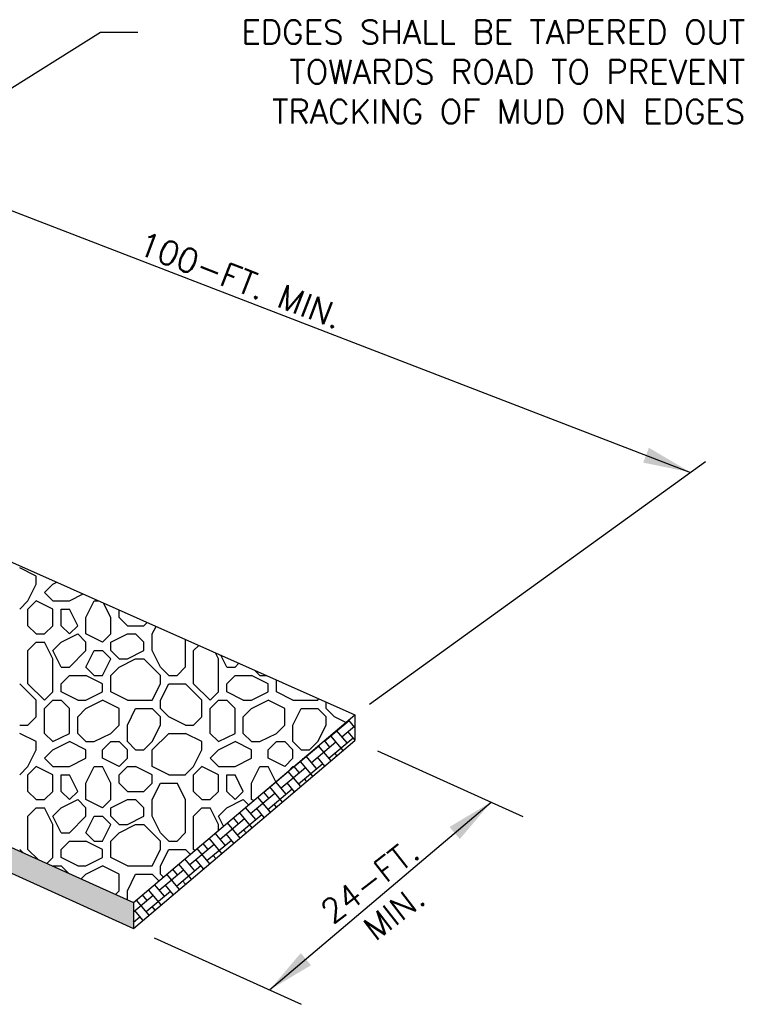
# Model space of a CAD drawing. Header units: feet. Extents: x 4777 to 9641, y 339 to 7297.
# Tile 13 of 14: x 4796.86 to 4799.9, y 356.19 to 360.32. Entities that reach past the tile are written whole.
import ezdxf
from ezdxf import colors
from ezdxf.entities.mleader import LeaderData, LeaderLine
from ezdxf.math import Vec2, Vec3

# ---------------------------------------------------------------- set-up
doc = ezdxf.new("R2010")
doc.units = ezdxf.units.FT
doc.header["$LTSCALE"] = 0.5
doc.header["$MEASUREMENT"] = 0
doc.layers.add('C-ANNO-DETAIL', color=2, linetype='Continuous', lineweight=25)
doc.styles.add('CoC_DETAIL_TEXT', font='simplex.shx', dxfattribs={"height": 0.08})
doc.styles.add('L80', font='simplex', dxfattribs={"height": 1.6})
pattern_1 = [(40, (4791.649358, 353.985578), (0.05517819, 0.08981358), [0.1333333, -0.0333333]), (130, (4791.670784, 353.960043), (-0.08981358, 0.05517819), [0.1333333, -0.0333333])]

msp = doc.modelspace()

# ---------------------------------------------------------------- hatches: boundary and pattern name
at = {"layer": 'C-ANNO-DETAIL'}
h = msp.add_hatch(dxfattribs=at)
h.set_pattern_fill('CYRAMIC', color=254, scale=0.333333, angle=40, style=0)
h.set_pattern_definition(pattern_1)
h.paths.add_polyline_path([(4793.8859, 358.1805, 0.155568), (4792.3825, 358.1628), (4792.2853, 358.1067, 0.211364), (4792.3091, 358.0163), (4792.3644, 358.0483, -0.157538), (4793.8859, 358.0721), (4797.3362, 356.5123), (4797.3362, 356.6207)])
h = msp.add_hatch(dxfattribs=at)
h.set_pattern_fill('CYRAMIC', color=254, scale=0.333333, angle=40, style=0)
h.set_pattern_definition(pattern_1)
h.paths.add_polyline_path([(4797.3362, 356.6207), (4797.3362, 356.5123), (4798.2652, 357.2997), (4798.2652, 357.4081)])

# ---------------------------------------------------------------- linework, layer by layer
for p, q in [((4795.5576, 360.0089), (4799.6721, 358.4242)), ((4795.5183, 358.6282), (4798.2652, 357.4081)), ((4798.3257, 357.4528), (4799.7354, 358.4695)), ((4793.8859, 358.1805), (4797.3362, 356.6207)), ((4793.8859, 358.0721), (4797.3362, 356.5123)), ((4797.4152, 357.6772), (4797.4152, 357.7466)), ((4797.3362, 356.6207), (4798.2652, 357.4081)), ((4798.2652, 357.4081), (4798.2652, 357.2997)), ((4797.3362, 356.5123), (4798.2652, 357.2997)), ((4797.1374, 357.2258), (4797.1374, 357.2605)), ((4798.3601, 357.2568), (4798.9686, 356.9817)), ((4797.9849, 357.1705), (4798.0054, 357.1911)), ((4798.0054, 357.1911), (4798.0091, 357.1911)), ((4798.0458, 357.2241), (4798.048, 357.2241)), ((4797.6235, 357.0522), (4797.6582, 357.0522)), ((4797.9069, 356.2543), (4798.8359, 357.0417)), ((4797.0332, 356.9133), (4797.0679, 356.9133)), ((4797.0332, 356.8439), (4797.0679, 356.8786)), ((4796.9978, 356.7737), (4796.9985, 356.7744)), ((4797.3362, 356.6207), (4797.3362, 356.5123))]:
    msp.add_line(p, q, dxfattribs=at)
at = {"layer": 'C-ANNO-DETAIL', "color": 254}
for p, q in [((4796.9291, 357.9897), (4796.8596, 358.0244)), ((4796.9291, 357.955), (4796.9291, 357.9897)), ((4796.8943, 357.8855), (4796.9291, 357.955)), ((4796.9638, 357.9203), (4796.9985, 357.955)), ((4796.9985, 357.955), (4797.0152, 357.9633)), ((4796.8596, 357.8508), (4796.8943, 357.8855)), ((4796.8943, 357.8508), (4796.9291, 357.8855)), ((4796.8943, 357.8508), (4796.9291, 357.8855)), ((4796.9985, 357.8508), (4796.9291, 357.8855)), ((4796.9985, 357.8855), (4796.9638, 357.9202)), ((4796.9985, 357.8855), (4797.0679, 357.8855)), ((4797.0679, 357.8855), (4797.1255, 357.9143)), ((4797.1374, 357.8161), (4797.1721, 357.8855)), ((4797.1721, 357.8855), (4797.1903, 357.8855)), ((4796.8943, 357.7814), (4796.8943, 357.8508)), ((4796.9985, 357.7814), (4796.9985, 357.8508)), ((4797.0332, 357.8508), (4797.0679, 357.8508)), ((4797.0332, 357.7814), (4797.0332, 357.8508)), ((4797.1027, 357.7814), (4797.0679, 357.8508)), ((4797.2416, 357.8161), (4797.2115, 357.8761)), ((4797.2763, 357.8161), (4797.2763, 357.8474)), ((4797.1374, 357.7466), (4797.1374, 357.8161)), ((4797.2416, 357.7466), (4797.2416, 357.8161)), ((4797.311, 357.7813), (4797.2763, 357.8161)), ((4796.9291, 357.7466), (4796.8943, 357.7814)), ((4796.9638, 357.7466), (4796.9985, 357.7813)), ((4797.0679, 357.7466), (4797.0332, 357.7814)), ((4797.0679, 357.7466), (4797.1027, 357.7814)), ((4797.311, 357.7814), (4797.3804, 357.7814)), ((4797.3804, 357.7814), (4797.3941, 357.795)), ((4797.4152, 357.7466), (4797.4311, 357.7786)), ((4796.9291, 357.7466), (4796.9638, 357.7466)), ((4797.0332, 357.7119), (4797.1027, 357.7466)), ((4797.1374, 357.7119), (4797.1027, 357.7466)), ((4797.2068, 357.7119), (4797.1374, 357.7466)), ((4797.2068, 357.7119), (4797.2415, 357.7466)), ((4797.2416, 357.7119), (4797.311, 357.7466)), ((4797.311, 357.7466), (4797.3457, 357.7466)), ((4797.3805, 357.7119), (4797.3457, 357.7466)), ((4797.5541, 357.6078), (4797.5541, 357.724)), ((4796.8943, 357.6772), (4796.929, 357.7119)), ((4796.9291, 357.7119), (4796.9638, 357.7119)), ((4796.9985, 357.6425), (4796.9638, 357.7119)), ((4796.9985, 357.6772), (4797.0332, 357.7119)), ((4797.1374, 357.6772), (4797.1374, 357.7119)), ((4797.2416, 357.6772), (4797.2416, 357.7119)), ((4797.3804, 357.6772), (4797.3804, 357.7119)), ((4797.5888, 357.6772), (4797.6105, 357.6989)), ((4796.8943, 357.5383), (4796.8943, 357.6772)), ((4797.0332, 357.6078), (4796.9985, 357.6772)), ((4796.9985, 357.5036), (4796.9985, 357.6425)), ((4797.0679, 357.6078), (4797.1374, 357.6772)), ((4797.0679, 357.6078), (4797.1374, 357.6772)), ((4797.1374, 357.6078), (4797.1721, 357.6772)), ((4797.1721, 357.6772), (4797.2068, 357.6772)), ((4797.2415, 357.6425), (4797.2068, 357.6772)), ((4797.2068, 357.573), (4797.2416, 357.6425)), ((4797.2763, 357.6425), (4797.2416, 357.6772)), ((4797.2763, 357.6425), (4797.311, 357.6425)), ((4797.2763, 357.6078), (4797.3457, 357.6425)), ((4797.311, 357.6425), (4797.3804, 357.6772)), ((4797.3457, 357.6425), (4797.3804, 357.6425)), ((4797.4499, 357.573), (4797.3804, 357.6425)), ((4797.4499, 357.6078), (4797.4152, 357.6772)), ((4797.5888, 357.5383), (4797.5888, 357.6772)), ((4797.6929, 357.6425), (4797.6802, 357.668)), ((4797.6929, 357.5036), (4797.6929, 357.6425)), ((4797.7277, 357.6078), (4797.7025, 357.6581)), ((4797.0332, 357.6078), (4797.0679, 357.6078)), ((4797.1721, 357.573), (4797.1374, 357.6078)), ((4797.2416, 357.573), (4797.2763, 357.6078)), ((4797.4846, 357.573), (4797.4499, 357.6078)), ((4797.5193, 357.573), (4797.554, 357.6078)), ((4797.7277, 357.6078), (4797.7624, 357.6078)), ((4797.7624, 357.6078), (4797.7788, 357.6242)), ((4797.7624, 357.6078), (4797.7788, 357.6242)), ((4797.0332, 357.5383), (4797.0679, 357.573)), ((4797.0679, 357.573), (4797.1374, 357.573)), ((4797.2068, 357.5383), (4797.1374, 357.573)), ((4797.1721, 357.573), (4797.2068, 357.573)), ((4797.2416, 357.5036), (4797.2416, 357.573)), ((4797.4499, 357.5383), (4797.4499, 357.573)), ((4797.4846, 357.573), (4797.5193, 357.573)), ((4797.7277, 357.5383), (4797.7624, 357.573)), ((4797.7624, 357.573), (4797.8318, 357.573)), ((4797.9013, 357.5383), (4797.8318, 357.573)), ((4797.8666, 357.573), (4797.8447, 357.5949)), ((4797.8666, 357.573), (4797.894, 357.573)), ((4796.9291, 357.4689), (4796.8596, 357.5383)), ((4796.9638, 357.4689), (4796.8943, 357.5383)), ((4797.0332, 357.5036), (4797.0332, 357.5383)), ((4797.2068, 357.5036), (4797.2068, 357.5383)), ((4797.4152, 357.4689), (4797.4499, 357.5383)), ((4797.4499, 357.4689), (4797.4846, 357.5383)), ((4797.4846, 357.5383), (4797.5541, 357.5383)), ((4797.6235, 357.4689), (4797.5541, 357.5383)), ((4797.6582, 357.4689), (4797.5888, 357.5383)), ((4797.7277, 357.5036), (4797.7277, 357.5383)), ((4797.9013, 357.5036), (4797.9013, 357.5383)), ((4797.936, 357.5036), (4797.936, 357.5544)), ((4796.9638, 357.4689), (4796.9985, 357.5036)), ((4797.1027, 357.4689), (4797.0332, 357.5036)), ((4797.1374, 357.4689), (4797.2068, 357.5036)), ((4797.311, 357.4689), (4797.2416, 357.5036)), ((4797.6582, 357.4689), (4797.6929, 357.5036)), ((4797.7971, 357.4689), (4797.7277, 357.5036)), ((4797.8318, 357.4689), (4797.9013, 357.5036)), ((4798.0054, 357.4689), (4797.936, 357.5036)), ((4798.1096, 357.4689), (4798.113, 357.4757)), ((4796.9291, 357.3994), (4796.9291, 357.4689)), ((4796.9638, 357.4341), (4796.9985, 357.4689)), ((4796.9638, 357.33), (4796.9638, 357.4341)), ((4796.9985, 357.4689), (4797.0332, 357.4689)), ((4797.0679, 357.4341), (4797.0332, 357.4689)), ((4797.0679, 357.33), (4797.0679, 357.4341)), ((4797.1027, 357.4689), (4797.1374, 357.4689)), ((4797.1027, 357.3994), (4797.1374, 357.4341)), ((4797.1374, 357.4341), (4797.2068, 357.4689)), ((4797.2763, 357.4341), (4797.2068, 357.4689)), ((4797.2763, 357.3647), (4797.2763, 357.4341)), ((4797.311, 357.4689), (4797.4152, 357.4689)), ((4797.311, 357.3647), (4797.3457, 357.4341)), ((4797.3457, 357.4341), (4797.4152, 357.4341)), ((4797.4499, 357.3994), (4797.4152, 357.4341)), ((4797.4499, 357.4341), (4797.4499, 357.4689)), ((4797.4846, 357.3994), (4797.4499, 357.4341)), ((4797.6235, 357.3994), (4797.6235, 357.4689)), ((4797.6582, 357.4341), (4797.6929, 357.4689)), ((4797.6582, 357.33), (4797.6582, 357.4341)), ((4797.6929, 357.4689), (4797.7277, 357.4689)), ((4797.7624, 357.4341), (4797.7277, 357.4689)), ((4797.7624, 357.33), (4797.7624, 357.4341)), ((4797.7971, 357.4689), (4797.8318, 357.4689)), ((4797.7971, 357.3994), (4797.8318, 357.4341)), ((4797.8318, 357.4341), (4797.9013, 357.4689)), ((4797.9707, 357.4341), (4797.9013, 357.4689)), ((4797.9707, 357.3647), (4797.9707, 357.4341)), ((4798.0054, 357.4689), (4798.1096, 357.4689)), ((4798.0054, 357.3647), (4798.0402, 357.4341)), ((4798.0402, 357.4341), (4798.1096, 357.4341)), ((4798.1443, 357.3994), (4798.1096, 357.4341)), ((4798.1443, 357.4341), (4798.1443, 357.4618)), ((4798.1791, 357.3994), (4798.1443, 357.4341)), ((4796.8943, 357.3647), (4796.9291, 357.3994)), ((4797.1027, 357.33), (4797.1027, 357.3994)), ((4797.4499, 357.3647), (4797.4499, 357.3994)), ((4797.5541, 357.3647), (4797.4846, 357.3994)), ((4797.5888, 357.3647), (4797.6235, 357.3994)), ((4797.7971, 357.33), (4797.7971, 357.3994)), ((4798.1443, 357.3647), (4798.1443, 357.3994)), ((4798.2268, 357.3756), (4798.1791, 357.3994)), ((4796.8596, 357.3647), (4796.8943, 357.3647)), ((4797.2416, 357.33), (4797.2763, 357.3647)), ((4797.311, 357.2953), (4797.311, 357.3647)), ((4797.4152, 357.2953), (4797.4499, 357.3647)), ((4797.5541, 357.3647), (4797.5888, 357.3647)), ((4797.936, 357.33), (4797.9707, 357.3647)), ((4798.0054, 357.2953), (4798.0054, 357.3647)), ((4798.1096, 357.2953), (4798.1443, 357.3647)), ((4796.9291, 357.2953), (4796.8596, 357.33)), ((4796.9985, 357.2953), (4796.9638, 357.33)), ((4796.9985, 357.2953), (4797.0679, 357.33)), ((4797.1374, 357.2953), (4797.1027, 357.33)), ((4797.1721, 357.2953), (4797.2416, 357.33)), ((4797.4152, 357.2605), (4797.4846, 357.33)), ((4797.4846, 357.33), (4797.5541, 357.33)), ((4797.6235, 357.2953), (4797.5541, 357.33)), ((4797.6929, 357.2953), (4797.6582, 357.33)), ((4797.6929, 357.2953), (4797.7624, 357.33)), ((4797.8318, 357.2953), (4797.7971, 357.33)), ((4797.8666, 357.2953), (4797.936, 357.33)), ((4796.9291, 357.2605), (4796.9291, 357.2953)), ((4796.9985, 357.2605), (4797.0679, 357.2953)), ((4797.1374, 357.2605), (4797.0679, 357.2953)), ((4797.1374, 357.2953), (4797.1721, 357.2953)), ((4797.2068, 357.2605), (4797.2416, 357.2953)), ((4797.2416, 357.2953), (4797.2763, 357.2953)), ((4797.311, 357.2605), (4797.2763, 357.2953)), ((4797.3457, 357.2605), (4797.311, 357.2953)), ((4797.3804, 357.2605), (4797.4152, 357.2953)), ((4797.6235, 357.2605), (4797.6235, 357.2953)), ((4797.6929, 357.2605), (4797.7624, 357.2953)), ((4797.8318, 357.2605), (4797.7624, 357.2953)), ((4797.8318, 357.2953), (4797.8666, 357.2953)), ((4797.9013, 357.2605), (4797.936, 357.2953)), ((4797.936, 357.2953), (4797.9707, 357.2953)), ((4798.0054, 357.2605), (4797.9707, 357.2953)), ((4798.0402, 357.2605), (4798.0054, 357.2953)), ((4798.0749, 357.2605), (4798.1096, 357.2953)), ((4796.8943, 357.1911), (4796.9291, 357.2605)), ((4796.9638, 357.2258), (4796.9985, 357.2605)), ((4796.9985, 357.1911), (4796.9638, 357.2258)), ((4797.0679, 357.1911), (4797.1374, 357.2258)), ((4797.2068, 357.2258), (4797.2068, 357.2605)), ((4797.2763, 357.1911), (4797.2068, 357.2258)), ((4797.2763, 357.1911), (4797.311, 357.2258)), ((4797.311, 357.2258), (4797.311, 357.2605)), ((4797.3457, 357.2605), (4797.3804, 357.2605)), ((4797.4152, 357.1911), (4797.4152, 357.2605)), ((4797.5888, 357.1911), (4797.6235, 357.2605)), ((4797.6582, 357.2258), (4797.6929, 357.2605)), ((4797.693, 357.1911), (4797.6583, 357.2258)), ((4797.7624, 357.1911), (4797.8318, 357.2258)), ((4797.8318, 357.2258), (4797.8318, 357.2605)), ((4797.9013, 357.2258), (4797.9013, 357.2605)), ((4797.9707, 357.1911), (4797.9013, 357.2258)), ((4797.9707, 357.1911), (4798.0054, 357.2258)), ((4798.0054, 357.2258), (4798.0054, 357.2605)), ((4798.0402, 357.2605), (4798.0749, 357.2605)), ((4796.8596, 357.1564), (4796.8943, 357.1911)), ((4796.8943, 357.1564), (4796.9291, 357.1911)), ((4796.8943, 357.1564), (4796.9291, 357.1911)), ((4796.9985, 357.1564), (4796.9291, 357.1911)), ((4796.9985, 357.1911), (4797.0679, 357.1911)), ((4797.1374, 357.1216), (4797.1721, 357.1911)), ((4797.1721, 357.1911), (4797.2068, 357.1911)), ((4797.2416, 357.1216), (4797.2068, 357.1911)), ((4797.2763, 357.1564), (4797.311, 357.1911)), ((4797.311, 357.1911), (4797.3457, 357.1911)), ((4797.4152, 357.1564), (4797.3457, 357.1911)), ((4797.4846, 357.1564), (4797.4152, 357.1911)), ((4797.554, 357.1564), (4797.5888, 357.1911)), ((4797.5888, 357.1564), (4797.6235, 357.1911)), ((4797.5888, 357.1564), (4797.6235, 357.1911)), ((4797.6929, 357.1564), (4797.6235, 357.1911)), ((4797.6929, 357.1911), (4797.7624, 357.1911)), ((4797.8318, 357.1216), (4797.8666, 357.1911)), ((4797.8666, 357.1911), (4797.9013, 357.1911)), ((4797.9334, 357.1269), (4797.9013, 357.1911)), ((4796.8943, 357.0869), (4796.8943, 357.1564)), ((4796.9985, 357.0869), (4796.9985, 357.1564)), ((4797.0332, 357.1564), (4797.0679, 357.1564)), ((4797.0332, 357.0869), (4797.0332, 357.1564)), ((4797.1027, 357.0869), (4797.0679, 357.1564)), ((4797.2763, 357.1216), (4797.2763, 357.1564)), ((4797.4152, 357.1216), (4797.4152, 357.1564)), ((4797.4846, 357.1564), (4797.5541, 357.1564)), ((4797.5888, 357.0869), (4797.5888, 357.1564)), ((4797.6929, 357.0869), (4797.6929, 357.1564)), ((4797.7277, 357.1564), (4797.7624, 357.1564)), ((4797.7277, 357.0869), (4797.7277, 357.1564)), ((4797.7971, 357.0869), (4797.7624, 357.1564)), ((4797.1374, 357.0522), (4797.1374, 357.1216)), ((4797.2416, 357.0522), (4797.2416, 357.1216)), ((4797.311, 357.0869), (4797.2763, 357.1216)), ((4797.3804, 357.0869), (4797.4152, 357.1216)), ((4797.4152, 357.0522), (4797.4499, 357.1216)), ((4797.4499, 357.1216), (4797.5193, 357.1216)), ((4797.5541, 357.0522), (4797.5193, 357.1216)), ((4797.8318, 357.0522), (4797.8318, 357.1216)), ((4796.9291, 357.0522), (4796.8943, 357.0869)), ((4796.9638, 357.0522), (4796.9985, 357.0869)), ((4797.0679, 357.0522), (4797.0332, 357.0869)), ((4797.0679, 357.0522), (4797.1027, 357.0869)), ((4797.311, 357.0869), (4797.3804, 357.0869)), ((4797.6235, 357.0522), (4797.5888, 357.0869)), ((4797.6582, 357.0522), (4797.6929, 357.0869)), ((4797.7624, 357.0522), (4797.7277, 357.0869)), ((4797.7624, 357.0522), (4797.7971, 357.0869)), ((4796.9291, 357.0522), (4796.9638, 357.0522)), ((4797.0332, 357.0175), (4797.1027, 357.0522)), ((4797.1374, 357.0175), (4797.1027, 357.0522)), ((4797.2068, 357.0175), (4797.1374, 357.0522)), ((4797.2068, 357.0175), (4797.2415, 357.0522)), ((4797.2416, 357.0175), (4797.311, 357.0522)), ((4797.311, 357.0522), (4797.3457, 357.0522)), ((4797.3805, 357.0175), (4797.3457, 357.0522)), ((4797.4152, 356.9828), (4797.4152, 357.0522)), ((4797.5541, 356.9133), (4797.5541, 357.0522)), ((4797.7277, 357.0175), (4797.7971, 357.0522)), ((4797.8192, 357.0301), (4797.7971, 357.0522)), ((4797.8403, 357.048), (4797.8318, 357.0522)), ((4796.8943, 356.9828), (4796.929, 357.0175)), ((4796.8943, 356.8439), (4796.8943, 356.9828)), ((4796.9291, 357.0175), (4796.9638, 357.0175)), ((4796.9985, 356.948), (4796.9638, 357.0175)), ((4796.9985, 356.9828), (4797.0332, 357.0175)), ((4797.0332, 356.9133), (4796.9985, 356.9828)), ((4797.0679, 356.9133), (4797.1374, 356.9828)), ((4797.0679, 356.9133), (4797.1374, 356.9828)), ((4797.1374, 356.9828), (4797.1374, 357.0175)), ((4797.1374, 356.9133), (4797.1721, 356.9828)), ((4797.1721, 356.9828), (4797.2068, 356.9828)), ((4797.2415, 356.948), (4797.2068, 356.9828)), ((4797.2416, 356.9828), (4797.2416, 357.0175)), ((4797.2763, 356.948), (4797.2416, 356.9828)), ((4797.311, 356.948), (4797.3804, 356.9828)), ((4797.3804, 356.9828), (4797.3804, 357.0175)), ((4797.4499, 356.9133), (4797.4152, 356.9828)), ((4797.5888, 356.9828), (4797.6235, 357.0175)), ((4797.5888, 356.8439), (4797.5888, 356.9828)), ((4797.6235, 357.0175), (4797.6582, 357.0175)), ((4797.6929, 356.948), (4797.6582, 357.0175)), ((4797.6929, 356.9828), (4797.7277, 357.0175)), ((4797.7139, 356.9408), (4797.6929, 356.9828)), ((4796.9985, 356.8091), (4796.9985, 356.948)), ((4797.2068, 356.8786), (4797.2416, 356.948)), ((4797.2763, 356.948), (4797.311, 356.948)), ((4797.2763, 356.9133), (4797.3457, 356.948)), ((4797.3457, 356.948), (4797.3804, 356.948)), ((4797.4499, 356.8786), (4797.3804, 356.948)), ((4797.6929, 356.9231), (4797.6929, 356.948)), ((4797.1721, 356.8786), (4797.1374, 356.9133)), ((4797.2416, 356.8786), (4797.2763, 356.9133)), ((4797.4846, 356.8786), (4797.4499, 356.9133)), ((4797.5193, 356.8786), (4797.554, 356.9133)), ((4797.0679, 356.8786), (4797.1374, 356.8786)), ((4797.2068, 356.8439), (4797.1374, 356.8786)), ((4797.1721, 356.8786), (4797.2068, 356.8786)), ((4797.2416, 356.8091), (4797.2416, 356.8786)), ((4797.4499, 356.8439), (4797.4499, 356.8786)), ((4797.4846, 356.8786), (4797.5193, 356.8786)), ((4796.8736, 356.8299), (4796.8596, 356.8439)), ((4796.937, 356.8012), (4796.8943, 356.8439)), ((4797.0332, 356.8091), (4797.0332, 356.8439)), ((4797.2068, 356.8091), (4797.2068, 356.8439)), ((4797.4152, 356.7744), (4797.4499, 356.8439)), ((4797.4499, 356.7744), (4797.4846, 356.8439)), ((4797.4846, 356.8439), (4797.5541, 356.8439)), ((4797.5749, 356.823), (4797.5541, 356.8439)), ((4797.5937, 356.839), (4797.5888, 356.8439)), ((4796.9739, 356.7845), (4796.9985, 356.8091)), ((4796.9985, 356.7744), (4797.0332, 356.7744)), ((4797.1027, 356.7744), (4797.0332, 356.8091)), ((4797.0637, 356.7439), (4797.0332, 356.7744)), ((4797.1027, 356.7744), (4797.1374, 356.7744)), ((4797.1374, 356.7744), (4797.2068, 356.8091)), ((4797.1374, 356.7397), (4797.2068, 356.7744)), ((4797.2763, 356.7397), (4797.2068, 356.7744)), ((4797.311, 356.7744), (4797.2416, 356.8091)), ((4797.311, 356.7744), (4797.4152, 356.7744)), ((4797.4499, 356.7397), (4797.4499, 356.7744)), ((4797.1174, 356.7197), (4797.1374, 356.7397)), ((4797.2763, 356.6703), (4797.2763, 356.7397)), ((4797.311, 356.6703), (4797.3457, 356.7397)), ((4797.3457, 356.7397), (4797.4152, 356.7397)), ((4797.4433, 356.7115), (4797.4152, 356.7397)), ((4797.4621, 356.7275), (4797.4499, 356.7397)), ((4797.2608, 356.6548), (4797.2763, 356.6703)), ((4797.311, 356.6321), (4797.311, 356.6703))]:
    msp.add_line(p, q, dxfattribs=at)
at = {"layer": 'C-ANNO-DETAIL'}
msp.add_lwpolyline([(4797.4228, 356.4731), (4798.0396, 356.1943)], dxfattribs=at)
for points in [[(4799.4975, 358.5272), (4799.4735, 358.465), (4799.6722, 358.4242)], [(4798.6618, 356.9378), (4798.7049, 356.8869), (4798.8359, 357.0417)], [(4798.0379, 356.409), (4798.0811, 356.3582), (4797.9069, 356.2543)]]:
    msp.add_solid(points, dxfattribs=at)

# ---------------------------------------------------------------- texts
at = {"layer": 'C-ANNO-DETAIL', "char_height": 0.1, "attachment_point": 1, "style": 'L80'}
for s, insert, width, rotation in [('\\pxqc;100-FT. MIN.', (4797.3218, 359.4595), 1.029665, 339.2005), ('\\pxqc;24-FT. MIN.', (4798.0126, 356.5308), 0.717635, 37.6272)]:
    msp.add_mtext(s, dxfattribs=dict(at, insert=insert, width=width, rotation=rotation))

# ---------------------------------------------------------------- leaders
at = {"layer": 'C-ANNO-DETAIL'}
ml = msp.add_multileader_mtext('Standard', dxfattribs=at)
ml.set_content('EDGES SHALL BE TAPERED OUT TOWARDS ROAD TO PREVENT TRACKING OF MUD ON EDGES ', color=256, style='CoC_DETAIL_TEXT')
ml.set_leader_properties(color=256, linetype='ByLayer', lineweight=-1)
ml.build(insert=Vec2(0, 0))
ml.multileader.update_dxf_attribs({"dogleg_length": 0.125, "arrow_head_size": 0.15})
ctx = ml.context
ctx.base_point, ctx.char_height, ctx.arrow_head_size, ctx.landing_gap_size, ctx.plane_origin = Vec3(4797.3552, 360.2699), 0.1, 0.15, 0.0781, Vec3(4801.3494, 360.7419)
ctx.text_align_type = 2
notes = []
notes.append((ctx, [(1, (1, 1, 0), (4797.1989, 360.2699), (1, 0), 0.1562, [(0, [(4795.0955, 358.9508)], 0, [])])]))
ctx.mtext.insert, ctx.mtext.width, ctx.mtext.alignment, ctx.mtext.flow_direction = Vec3(4799.9017, 360.3199), 2.468371, 3, 5
for ctx, leaders in notes:
    for number, flags, end, landing, length, lines in leaders:
        leader = LeaderData()
        leader.index, (leader.has_last_leader_line, leader.has_dogleg_vector, leader.attachment_direction) = number, flags
        leader.last_leader_point, leader.dogleg_vector, leader.dogleg_length = Vec3(end), Vec3(landing), length
        for number, points, colour, breaks in lines:
            line = LeaderLine()
            line.index, line.vertices, line.color, line.breaks = number, Vec3.list(points), colors.encode_raw_color(colour), breaks
            leader.lines.append(line)
        ctx.leaders.append(leader)

doc.saveas('drawing.dxf')
